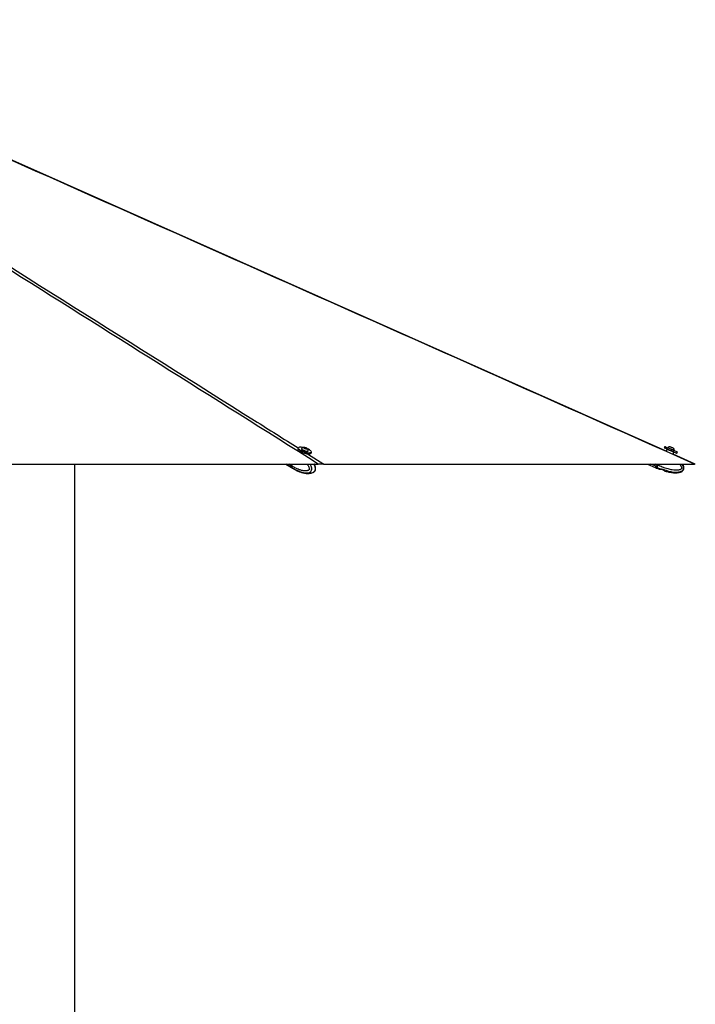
# Paper-space layout '3.5M DUO Surface Plate' of a CAD drawing. Header units: millimetres. Extents: x 20 to 26059, y 28 to 17638.
# Tile 36 of 66: x 14146 to 16000, y 5288 to 7988. Entities that reach past the tile are written whole.
import ezdxf

# ---------------------------------------------------------------- set-up
doc = ezdxf.new("R2010")
doc.units = ezdxf.units.MM
doc.layers.add('COMPONENT_GEOMETRY', color=7, linetype='Continuous')
doc.styles.add('SLDTEXTSTYLE0', font='TXT', dxfattribs={"width": 0.75})
doc.dimstyles.new('SLDDIMSTYLE0', dxfattribs={"dimtxt": 150, "dimasz": 6.604, "dimexe": 0, "dimexo": 0.0625, "dimgap": 37.5, "dimtad": 0, "dimtih": 1, "dimtoh": 1, "dimdec": 0, "dimlfac": 0.5, "dimrnd": 1e-09, "dimzin": 12, "dimdsep": 46, "dimtxsty": 'SLDTEXTSTYLE0', "dimsah": 1, "dimcen": 0.09, "dimadec": 0, "dimazin": 3, "dimtfac": 1, "dimtdec": 0, "dimtofl": 0, "dimtmove": 0, "dimatfit": 3, "dimfxl": 1, "dimfrac": 2, "dimtolj": 1, "dimtzin": 12, "dimarcsym": 0})

# ---------------------------------------------------------------- blocks, each defined once
blk = doc.blocks.new('_D_9')
at = {"layer": 'COMPONENT_GEOMETRY', "color": 7, "ltscale": 2}
for p, q in [((14297, 6769.3), (14297, 4644.4)), ((14297, 2281.3), (14297, 4406.3)), ((9418, 2281.3), (14303.3, 2281.3))]:
    blk.add_line(p, q, dxfattribs=at)
for points in [[(14297, 6769.3), (14296, 6762.7), (14298, 6762.7)], [(14297, 2281.3), (14298, 2287.9), (14296, 2287.9)]]:
    blk.add_solid(points, dxfattribs=at)
at = {"layer": 'COMPONENT_GEOMETRY', "color": 7, "ltscale": 2, "insert": (14075.3, 4599.6), "char_height": 150, "attachment_point": 1, "style": 'SLDTEXTSTYLE0'}
blk.add_mtext('2244', dxfattribs=at)

psp = doc.layouts.new('3.5M DUO Surface Plate')

# ---------------------------------------------------------------- linework, layer by layer
at = {"color": 7, "linetype": 'Continuous', "lineweight": 25, "ltscale": 2}
for p, q in [((14910.58, 6813.41), (14909.59, 6810.21)), ((14919.68, 6811.36), (14919.46, 6810.67)), ((14927.02, 6814.15), (14929.64, 6814.04)), ((14927.47, 6813.01), (14927.02, 6814.15)), ((14930.55, 6811.75), (14927.47, 6813.01)), ((14929.12, 6812.34), (14929.64, 6814.04)), ((14929.64, 6814.04), (14932.72, 6812.79)), ((14933.17, 6811.64), (14930.55, 6811.75)), ((14932.38, 6811.68), (14932.72, 6812.79)), ((14932.72, 6812.79), (14933.17, 6811.64)), ((14937.62, 6805.06), (14937.83, 6805.75)), ((15916.13, 6817.37), (15914.73, 6814.16)), ((15921.93, 6809.92), (15919.73, 6804.9)), ((15924.95, 6814.34), (15924.65, 6813.64)), ((15939.89, 6812.97), (15939.91, 6812.96)), ((15942.05, 6806.02), (15942.36, 6806.72)), ((15942.33, 6806.73), (15942.36, 6806.72)), ((14936.14, 6796.88), (14936.27, 6797.31)), ((14945.51, 6799.1), (14946.5, 6802.31)), ((15938.92, 6796.37), (15941.17, 6801.5)), ((15999.68, 6769.36), (15938.92, 6796.37)), ((15949.17, 6799.09), (15950.57, 6802.29)), ((12510.47, 6769.33), (14965.6, 6769.33)), ((14876.43, 6769.33), (14892.39, 6759.44)), ((14890.59, 6769.33), (14889.58, 6766.07)), ((14890.85, 6769.33), (14889.82, 6766.01)), ((14892.17, 6764.46), (14889.97, 6765.83)), ((14890.39, 6761.32), (14892.48, 6760.03)), ((14892.17, 6764.47), (14893.68, 6769.33)), ((14892.17, 6764.47), (14892.17, 6764.46)), ((14892.48, 6760.03), (14892.61, 6759.95)), ((14892.78, 6759.2), (14894.98, 6757.83)), ((14895.29, 6757.65), (14894.98, 6757.83)), ((14894.98, 6757.83), (14895.3, 6757.65)), ((14903.49, 6753.06), (14907.53, 6751.14)), ((14980.62, 6769.33), (15997.57, 6769.33)), ((15868.27, 6769.33), (15889.68, 6759.95)), ((15890.23, 6759.71), (15893.35, 6758.35)), ((15891.8, 6763.29), (15894.75, 6762)), ((15893.79, 6769.33), (15893.22, 6768.04)), ((15893.35, 6758.35), (15899.89, 6755.76)), ((15896.89, 6766.43), (15893.77, 6767.8)), ((15894.75, 6762), (15894.91, 6761.91)), ((15896.89, 6766.44), (15898.16, 6769.33)), ((15896.89, 6766.44), (15896.89, 6766.43)), ((15900.2, 6755.57), (15903.42, 6755.42)), ((15906.08, 6755.03), (15911.8, 6753.11)), ((15914.08, 6751.83), (15916.58, 6750.06)), ((14910.2, 6749.87), (14911.06, 6749.59)), ((14911.06, 6749.59), (14915.65, 6748.1)), ((14951.17, 6746.35), (14951.59, 6746.5))]:
    psp.add_line(p, q, dxfattribs=at)
at = {"color": 8, "linetype": 'Continuous', "lineweight": 25, "ltscale": 2}
for p, q in [((14936.24, 6797.23), (14980.62, 6769.33)), ((14890.01, 6761.56), (14877.47, 6769.33)), ((14889.58, 6766.07), (14884.32, 6769.33)), ((14889.97, 6765.83), (14891.05, 6769.33)), ((15891.25, 6763.53), (15877.99, 6769.33)), ((15893.22, 6768.04), (15890.27, 6769.33)), ((15893.77, 6767.8), (15894.44, 6769.33))]:
    psp.add_line(p, q, dxfattribs=at)
at = {"color": 7, "linetype": 'Continuous', "lineweight": 25, "ltscale": 2, "flags": 128}
for points in [[(15919.73, 6804.9), (14036.02, 7642.3), (13258.96, 7987.85)], [(14909.59, 6810.21), (14909.52, 6809.74), (14909.86, 6808.56), (14910.88, 6807.22), (14912.54, 6805.79), (14914.78, 6804.31), (14917.51, 6802.85)], [(14924.55, 6814.43), (14921.66, 6814.96), (14918.54, 6815.32), (14915.8, 6815.4), (14913.56, 6815.19), (14911.89, 6814.7), (14910.86, 6813.94), (14910.51, 6812.95), (14910.85, 6811.76), (14911.87, 6810.43), (14913.53, 6808.99), (14915.77, 6807.52), (14918.5, 6806.05)], [(14918.5, 6806.05), (14921.62, 6804.66), (14925, 6803.38), (14928.52, 6802.28), (14932.03, 6801.4), (14935.42, 6800.76), (14938.54, 6800.4), (14941.27, 6800.32), (14943.52, 6800.53), (14945.19, 6801.03), (14946.22, 6801.78), (14946.57, 6802.77), (14946.23, 6803.96), (14945.21, 6805.29), (14943.54, 6806.73), (14941.3, 6808.21), (14938.58, 6809.67), (14935.54, 6811.04)], [(14919.46, 6810.67), (14919.44, 6810.3), (14919.89, 6809.42), (14920.98, 6808.42), (14922.63, 6807.38), (14924.72, 6806.38), (14927.09, 6805.48), (14929.57, 6804.77), (14931.98, 6804.28), (14934.13, 6804.06)], [(14919.9, 6811.72), (14919.88, 6811.7), (14919.65, 6810.99), (14920.1, 6810.11), (14921.19, 6809.11), (14922.84, 6808.07), (14924.93, 6807.07), (14927.31, 6806.18), (14929.79, 6805.46), (14932.19, 6804.98), (14934.34, 6804.75)], [(14932.89, 6811), (14934.05, 6811.08), (14934.62, 6811.45), (14934.49, 6812.03), (14933.69, 6812.75), (14932.35, 6813.49), (14930.66, 6814.14), (14928.89, 6814.6), (14927.3, 6814.8), (14926.14, 6814.71), (14925.58, 6814.35), (14925.7, 6813.76), (14926.5, 6813.05), (14927.84, 6812.31), (14929.53, 6811.66), (14931.3, 6811.2), (14932.89, 6811)], [(14934.13, 6804.06), (14935.86, 6804.12), (14937.05, 6804.46), (14937.61, 6805.05), (14937.62, 6805.06)], [(14934.34, 6804.75), (14936.08, 6804.81), (14937.27, 6805.15), (14937.83, 6805.74), (14937.85, 6806.17)], [(15914.73, 6814.16), (15914.74, 6814.16), (15915.21, 6813.95), (15916.33, 6813.46), (15918.05, 6812.71), (15920.3, 6811.73), (15922.99, 6810.54), (15926.04, 6809.21), (15929.31, 6807.78), (15932.68, 6806.31), (15936.02, 6804.84)], [(15916.13, 6817.37), (15916.15, 6817.36), (15916.62, 6817.16), (15917.73, 6816.67), (15919.45, 6815.92), (15921.7, 6814.93), (15924.4, 6813.75), (15927.44, 6812.42), (15930.71, 6810.99), (15934.08, 6809.51), (15937.42, 6808.05)], [(15924.95, 6814.34), (15924.97, 6814.33), (15925.42, 6814.13), (15926.48, 6813.67), (15928.08, 6812.97), (15930.08, 6812.09), (15932.36, 6811.1), (15934.73, 6810.06), (15937.02, 6809.06), (15939.06, 6808.16), (15940.7, 6807.44), (15941.82, 6806.95), (15942.33, 6806.73)], [(15931.21, 6816.77), (15931.42, 6816.68), (15932.24, 6816.32), (15933.57, 6815.74), (15935.2, 6815.02), (15936.89, 6814.29), (15938.37, 6813.64), (15939.43, 6813.18), (15939.89, 6812.97)], [(15936.02, 6804.84), (15939.21, 6803.45), (15942.11, 6802.17), (15944.63, 6801.07), (15946.66, 6800.18), (15948.12, 6799.54), (15948.97, 6799.17), (15949.17, 6799.09)], [(15937.42, 6808.05), (15940.61, 6806.65), (15943.52, 6805.38), (15946.03, 6804.28), (15948.06, 6803.39), (15949.53, 6802.75), (15950.37, 6802.38), (15950.57, 6802.29)], [(14917.51, 6802.85), (14920.63, 6801.45), (14924.01, 6800.18), (14927.53, 6799.08), (14931.04, 6798.19), (14934.43, 6797.56), (14937.55, 6797.19), (14940.28, 6797.11), (14942.53, 6797.33), (14944.2, 6797.82), (14945.23, 6798.58), (14945.51, 6799.1)], [(14890.01, 6761.56), (14891.54, 6760.03), (14892.59, 6759.32)], [(14890.39, 6761.32), (14891.93, 6759.79), (14892.78, 6759.2)], [(15891.25, 6763.53), (15890.58, 6761.99), (15890.08, 6760.87), (15889.79, 6760.18), (15889.68, 6759.95)], [(15893.22, 6768.04), (15892.93, 6767.38), (15892.65, 6766.73), (15892.37, 6766.1), (15892.11, 6765.49), (15891.86, 6764.93), (15891.63, 6764.41), (15891.43, 6763.94), (15891.25, 6763.53)], [(15891.8, 6763.29), (15891.98, 6763.7), (15892.18, 6764.17), (15892.41, 6764.69), (15892.66, 6765.25), (15892.92, 6765.86), (15893.2, 6766.49), (15893.48, 6767.14), (15893.77, 6767.8)], [(15893.22, 6768.04), (15893.23, 6768.03), (15893.27, 6768.02), (15893.32, 6768), (15893.38, 6767.97), (15893.47, 6767.93), (15893.56, 6767.89), (15893.67, 6767.84), (15893.77, 6767.8)]]:
    psp.add_lwpolyline(points, dxfattribs=at)
at = {"color": 8, "linetype": 'Continuous', "lineweight": 25, "ltscale": 2, "flags": 128}
for points in [[(15941.17, 6801.5), (15940.84, 6801.64), (15939.88, 6802.06), (15938.35, 6802.73), (15936.36, 6803.6), (15934.04, 6804.62), (15931.55, 6805.71), (15929.06, 6806.8), (15926.74, 6807.81), (15924.75, 6808.69), (15923.22, 6809.36), (15922.26, 6809.78), (15921.93, 6809.92), (15921.93, 6809.92)], [(14889.82, 6766.01), (14889.82, 6766), (14889.83, 6765.96), (14889.85, 6765.92), (14889.9, 6765.88), (14889.97, 6765.83)], [(14892.61, 6759.95), (14892.61, 6759.95), (14901.71, 6754.52), (14914.45, 6748.77), (14923.85, 6746.03), (14930.75, 6745.06), (14938.23, 6745.53), (14941.35, 6746.53), (14944.79, 6748.84), (14946.36, 6750.96), (14946.86, 6752.08), (14947.52, 6755.09), (14947.39, 6758.43), (14946.05, 6763.28), (14943.43, 6768.56), (14942.9, 6769.33)], [(14892.61, 6759.95), (14894.14, 6758.42), (14894.98, 6757.83)], [(15891.8, 6763.29), (15891.13, 6761.75), (15890.63, 6760.63), (15890.33, 6759.94), (15890.23, 6759.71)], [(15894.91, 6761.91), (15894.24, 6760.38), (15893.75, 6759.26), (15893.45, 6758.58), (15893.35, 6758.35), (15893.35, 6758.35)]]:
    psp.add_lwpolyline(points, dxfattribs=at)
at = {"color": 7, "linetype": 'Continuous', "lineweight": 25, "ltscale": 4}
for centre, radius, start, end in [((14927.4, 6804.19), 10.63, 93.87392, 134.91376), ((14927.4, 6804.19), 10.63, 10.73746, 51.7773), ((15922.84, 6809.52), 1, 66.35712, 156.35712), ((15931.74, 6806.16), 10.63, 92.89799, 129.6955), ((15931.74, 6806.16), 10.63, 3.01874, 39.81625), ((15940.25, 6801.9), 1, 336.35712, 66.35712), ((14894.19, 6764.23), 4.96, 158.23678, 212.52426), ((14894.57, 6763.99), 4.96, 158.22917, 212.54389), ((15890.47, 6760.26), 0.6, 156.35712, 246.35712), ((15891.97, 6763.81), 0.554, 162.57292, 251.4229)]:
    psp.add_arc(centre, radius, start, end, dxfattribs=at)
at = {"color": 7, "linetype": 'Continuous', "lineweight": 25, "ltscale": 2}
for points, knots in [([(14965.6, 6769.33), (14676.2, 6951.31), (14095.53, 7316.45), (13449.68, 7722.53), (13093.86, 7946.84), (13028.83, 7987.83)], [0, 0, 0, 0, 0.44813305, 0.89913922, 1, 1, 1, 1]), ([(15997.57, 6769.33), (15588.22, 6951.31), (14766.89, 7316.45), (13853.43, 7722.53), (13349.41, 7946.84), (13257.29, 7987.83)], [0, 0, 0, 0, 0.4481331, 0.8991392, 1, 1, 1, 1]), ([(14889.82, 6766.01), (14889.74, 6765.69), (14889.51, 6764.78), (14889.38, 6763.8), (14889.55, 6763.28), (14889.56, 6763.26)], [0, 0, 0, 0, 0.3348059, 0.9742507, 1, 1, 1, 1]), ([(14889.56, 6763.26), (14889.67, 6762.75), (14889.82, 6762.06), (14890.21, 6761.54), (14890.31, 6761.4)], [0, 0, 0, 0, 0.7384723, 1, 1, 1, 1]), ([(14892.17, 6764.46), (14892.02, 6763.85), (14891.71, 6762.63), (14891.88, 6761.12), (14892.24, 6760.34), (14892.47, 6760.05), (14892.48, 6760.03)], [0, 0, 0, 0, 0.3502847, 0.7005781, 0.9859301, 1, 1, 1, 1]), ([(14895.29, 6757.65), (14897.71, 6756.17), (14900.14, 6754.69), (14902.66, 6753.45), (14902.67, 6753.45)], [0, 0, 0, 0, 0.9959643, 1, 1, 1, 1]), ([(14902.64, 6753.47), (14902.63, 6753.47), (14902.59, 6753.49), (14902.86, 6753.38), (14903.28, 6753.17), (14903.49, 6753.06)], [0, 0, 0, 0, 0.1599958, 0.5885648, 1, 1, 1, 1]), ([(14907.53, 6751.14), (14907.76, 6751.03), (14908.23, 6750.82), (14909.08, 6750.4), (14909.75, 6750.08), (14910.12, 6749.91), (14910.2, 6749.87)], [0, 0, 0, 0, 0.29947682, 0.59884295, 0.90204838, 1, 1, 1, 1]), ([(14952.33, 6746.85), (14952.97, 6747.24), (14954.11, 6747.92), (14955.53, 6749.28), (14956.72, 6750.79), (14957.57, 6752.61), (14958.08, 6754.67), (14958.22, 6756.95), (14958.02, 6759.37), (14957.48, 6761.77), (14956.58, 6764.64), (14955.61, 6767.21), (14954.72, 6768.86), (14954.46, 6769.33)], [0, 0, 0, 0, 0.09447624, 0.16820199, 0.24059293, 0.3161775, 0.39653638, 0.48132428, 0.57372491, 0.67153451, 0.76416756, 0.93204088, 1, 1, 1, 1]), ([(14980.62, 6769.33), (14980.47, 6769.33), (14979.69, 6769.33), (14977.91, 6769.33), (14974.76, 6769.33), (14970.73, 6769.33), (14967.46, 6769.33), (14965.71, 6769.33), (14965.6, 6769.33)], [0, 0, 0, 0, 0.0530517, 0.2728885, 0.4925311, 0.7380878, 0.9839519, 1, 1, 1, 1]), ([(15896.89, 6766.43), (15896.6, 6765.82), (15896.03, 6764.6), (15895.3, 6763.08), (15894.9, 6762.31), (15894.75, 6762.01), (15894.75, 6762)], [0, 0, 0, 0, 0.3503129, 0.7005945, 0.985924, 1, 1, 1, 1]), ([(15899.85, 6755.66), (15899.84, 6755.66), (15899.81, 6755.67), (15900, 6755.62), (15900.18, 6755.57), (15900.2, 6755.57)], [0, 0, 0, 0, 0.2758981, 0.9094988, 1, 1, 1, 1]), ([(15903.42, 6755.42), (15903.65, 6755.43), (15904.11, 6755.47), (15905.07, 6755.34), (15905.75, 6755.13), (15906.08, 6755.03)], [0, 0, 0, 0, 0.33753171, 0.67547657, 1, 1, 1, 1]), ([(15911.8, 6753.11), (15912.1, 6753), (15912.69, 6752.79), (15913.44, 6752.37), (15913.87, 6752.04), (15914.04, 6751.88), (15914.08, 6751.83)], [0, 0, 0, 0, 0.2994477, 0.5988981, 0.9021273, 1, 1, 1, 1]), ([(15916.91, 6749.93), (15917.02, 6749.89), (15920.49, 6748.79), (15927.03, 6747.41), (15935.98, 6745.91), (15943.57, 6745.35), (15949.8, 6745.46), (15954.79, 6746.09), (15958.66, 6747.06), (15961.9, 6748.36), (15964.54, 6750), (15966.54, 6752.04), (15967.87, 6754.3), (15968.67, 6757.27), (15968.5, 6760.52), (15967.55, 6763.82), (15966.32, 6766.67), (15965.16, 6768.48), (15964.61, 6769.33)], [0, 0, 0, 0, 0.0047862, 0.1557347, 0.284802, 0.3924624, 0.4803337, 0.5508689, 0.6067262, 0.6505469, 0.699512, 0.7384582, 0.7715917, 0.8102339, 0.868298, 0.9078942, 0.9570108, 1, 1, 1, 1]), ([(15999.67, 6769.33), (15999.65, 6769.33), (15999.61, 6769.33), (15998.77, 6769.33), (15997.89, 6769.33), (15997.57, 6769.33)], [0, 0, 0, 0, 0.3207395, 0.7519381, 1, 1, 1, 1]), ([(14911.05, 6749.54), (14912, 6749.13), (14914.18, 6748.2), (14917.53, 6747.02), (14921.3, 6745.85), (14925.31, 6744.82), (14929.95, 6743.94), (14935.14, 6743.41), (14940.45, 6743.43), (14945.7, 6744.3), (14949.4, 6745.25), (14951.23, 6746.37), (14951.55, 6746.57)], [0, 0, 0, 0, 0.0815317, 0.186709, 0.2745111, 0.3774357, 0.4936887, 0.6198363, 0.7558316, 0.8650864, 0.9764411, 1, 1, 1, 1]), ([(14951.59, 6746.5), (14951.64, 6746.51), (14951.88, 6746.59), (14952.1, 6746.79), (14952.28, 6746.94)], [0, 0, 0, 0, 0.1970732, 1, 1, 1, 1]), ([(15916.58, 6750.06), (15916.72, 6750), (15916.93, 6749.91), (15916.92, 6749.92), (15916.91, 6749.92)], [0, 0, 0, 0, 0.6444131, 1, 1, 1, 1])]:
    psp.add_open_spline(points, degree=3, knots=knots, dxfattribs=at)
at = {"color": 8, "linetype": 'Continuous', "lineweight": 25, "ltscale": 2}
for points, knots in [([(13042.05, 7987.83), (13128.31, 7933.63), (13380.29, 7775.29), (13963.12, 7408.93), (14499.66, 7071.67), (14870.63, 6838.47), (14910.56, 6813.37)], [0, 0, 0, 0, 0.1383555, 0.4041922, 0.9358687, 1, 1, 1, 1]), ([(14934.92, 6769.33), (14935.84, 6768.02), (14937.71, 6765.37), (14939.77, 6761.35), (14940.82, 6757.99), (14941.01, 6755.84), (14940.8, 6754.77), (14940.41, 6753.92), (14939.42, 6752.72), (14937.5, 6751.61), (14933.69, 6750.46), (14928.48, 6750.27), (14921.19, 6751.3), (14912, 6754), (14901.98, 6758.44), (14895.14, 6762.65), (14892.17, 6764.47)], [0, 0, 0, 0, 0.0625317, 0.1265172, 0.1684955, 0.1881244, 0.201242, 0.2067486, 0.2232402, 0.2639751, 0.3044497, 0.4077497, 0.5076496, 0.6487266, 0.8476798, 1, 1, 1, 1]), ([(14952.28, 6746.94), (14953.19, 6747.49), (14954.74, 6748.41), (14956.2, 6750.48), (14957.16, 6752.6), (14957.71, 6755.15), (14957.61, 6759.09), (14956.49, 6763.7), (14955.12, 6767.25), (14954.1, 6769.06), (14953.95, 6769.33)], [0, 0, 0, 0, 0.15648387, 0.26682195, 0.31477558, 0.42929174, 0.55032479, 0.73656183, 0.96060904, 1, 1, 1, 1]), ([(15894.91, 6761.91), (15894.91, 6761.91), (15894.91, 6757.59), (15910.51, 6757.22), (15921.1, 6750.6), (15934.5, 6748.06), (15944.89, 6746.81), (15952.76, 6747.03), (15959.09, 6748.46), (15962.97, 6750.22), (15965.33, 6752.45), (15966.68, 6754.58), (15967.47, 6757.13), (15967.23, 6761.06), (15965.71, 6765.29), (15963.81, 6768.02), (15962.9, 6769.33)], [0, 0, 0, 0, 0.0000013, 0.1405727, 0.3304969, 0.4668287, 0.565596, 0.672827, 0.7192971, 0.7755163, 0.8083612, 0.8226368, 0.8567245, 0.8927532, 0.9481882, 1, 1, 1, 1]), ([(15955.99, 6769.33), (15956.59, 6768.67), (15958.41, 6766.65), (15960.55, 6763.35), (15961.89, 6759.99), (15962.08, 6757.84), (15961.78, 6756.77), (15961.23, 6755.93), (15959.87, 6754.72), (15957.28, 6753.61), (15952.15, 6752.45), (15945.17, 6752.26), (15935.43, 6753.29), (15923.19, 6755.99), (15909.88, 6760.42), (15900.82, 6764.62), (15896.89, 6766.44)], [0, 0, 0, 0, 0.0324565, 0.0984954, 0.1418221, 0.1620803, 0.1756195, 0.1813007, 0.1983224, 0.2403635, 0.2821352, 0.3887466, 0.4918533, 0.6374564, 0.8427909, 1, 1, 1, 1])]:
    psp.add_open_spline(points, degree=3, knots=knots, dxfattribs=at)

# ---------------------------------------------------------------- dimensions: what is measured, and where the dimension line sits
at = {"layer": 'COMPONENT_GEOMETRY', "color": 7, "ltscale": 2}
dim = psp.add_linear_dim(base=(14297, 2281.33), p1=(15999.75, 6769.33), p2=(9415.46, 2281.33), angle=90, dimstyle='SLDDIMSTYLE0', dxfattribs=at)
dim.commit()
dim.dimension.update_dxf_attribs({"geometry": '_D_9', "text_midpoint": (14297, 4525.33), "dimtype": 160})

doc.saveas('drawing.dxf')
